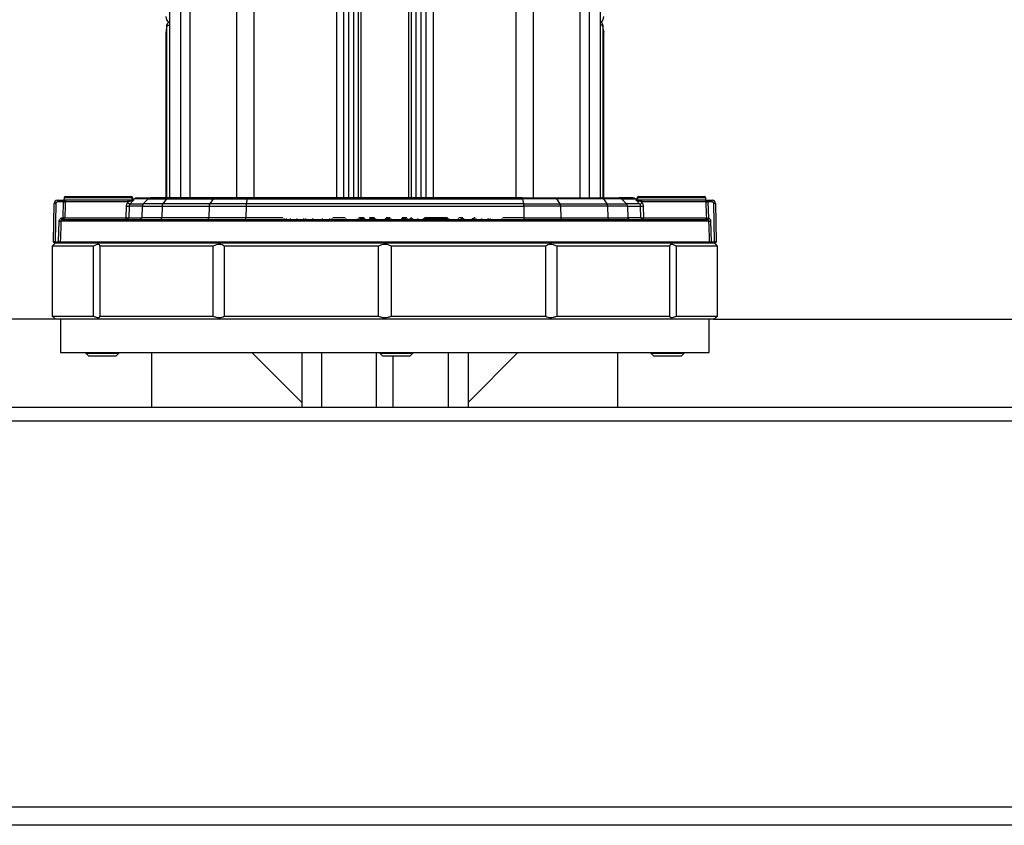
# Model space of a CAD drawing. Header units: millimetres. Extents: x 20 to 26560, y 16 to 18133.
# Tile 13 of 106: x 8879 to 9471, y 1390 to 1874. Entities that reach past the tile are written whole.
import ezdxf

# ---------------------------------------------------------------- set-up
doc = ezdxf.new("R2010")
doc.units = ezdxf.units.MM
doc.header["$LTSCALE"] = 2
doc.layers.add('COMPONENT_GEOMETRY', color=7, linetype='Continuous')
doc.styles.add('SLDTEXTSTYLE0', font='TXT', dxfattribs={"width": 0.75})
doc.dimstyles.new('SLDDIMSTYLE1', dxfattribs={"dimtxt": 150, "dimasz": 6.604, "dimexe": 0, "dimexo": 0.0625, "dimgap": 37.5, "dimtad": 0, "dimtih": 1, "dimtoh": 1, "dimdec": 0, "dimrnd": 1e-09, "dimzin": 12, "dimdsep": 46, "dimtxsty": 'SLDTEXTSTYLE0', "dimsah": 1, "dimcen": 0.09, "dimadec": 0, "dimazin": 3, "dimtfac": 1, "dimtdec": 0, "dimtofl": 0, "dimtmove": 0, "dimatfit": 3, "dimfxl": 1, "dimfrac": 2, "dimtolj": 1, "dimtzin": 12, "dimarcsym": 0})

# ---------------------------------------------------------------- blocks, each defined once
blk = doc.blocks.new('_D_3')
at = {"layer": 'COMPONENT_GEOMETRY', "color": 7}
for p, q in [((8984.05, 7535.45), (6795.61, 7535.45)), ((6801.96, 7535.45), (6801.96, 4861.46)), ((6501.85, 4830.99), (6456.15, 4830.99)), ((6456.15, 4830.99), (6456.15, 4592.87)), ((7102.06, 4830.99), (7147.76, 4830.99)), ((7147.76, 4830.99), (7147.76, 4592.87)), ((6456.15, 4592.87), (6501.85, 4592.87)), ((7147.76, 4592.87), (7102.06, 4592.87)), ((6801.96, 1694.45), (6801.96, 4368.44)), ((8900.92, 1694.45), (6795.61, 1694.45))]:
    blk.add_line(p, q, dxfattribs=at)
for points in [[(6801.96, 7535.45), (6800.94, 7528.85), (6802.97, 7528.85)], [(6801.96, 1694.45), (6802.97, 1701.06), (6800.94, 1701.06)]]:
    blk.add_solid(points, dxfattribs=at)
at = {"layer": 'COMPONENT_GEOMETRY', "color": 7, "char_height": 150, "attachment_point": 1, "style": 'SLDTEXTSTYLE0'}
for s, insert in [('9\'6.98"', (6501.85, 4786.23)), ('2921mm', (6392.79, 4561.8))]:
    blk.add_mtext(s, dxfattribs=dict(at, insert=insert))
blk = doc.blocks.new('_D_4')
at = {"layer": 'COMPONENT_GEOMETRY', "color": 7}
for p, q in [((16972.58, 6060.78), (14872.65, 6060.78)), ((14879, 6060.78), (14879, 4124.13)), ((14578.89, 4093.66), (14533.19, 4093.66)), ((14533.19, 4093.66), (14533.19, 3855.53)), ((15179.1, 4093.66), (15224.8, 4093.66)), ((15224.8, 4093.66), (15224.8, 3855.53)), ((14533.19, 3855.53), (14578.89, 3855.53)), ((15224.8, 3855.53), (15179.1, 3855.53)), ((14879, 1694.45), (14879, 3631.1)), ((9296, 1694.45), (14885.35, 1694.45))]:
    blk.add_line(p, q, dxfattribs=at)
for points in [[(14879, 6060.78), (14877.98, 6054.17), (14880.01, 6054.17)], [(14879, 1694.45), (14880.01, 1701.06), (14877.98, 1701.06)]]:
    blk.add_solid(points, dxfattribs=at)
at = {"layer": 'COMPONENT_GEOMETRY', "color": 7, "char_height": 150, "attachment_point": 1, "style": 'SLDTEXTSTYLE0'}
for s, insert in [('7\'1.95"', (14578.89, 4048.89)), ('2183mm', (14469.83, 3824.46))]:
    blk.add_mtext(s, dxfattribs=dict(at, insert=insert))

msp = doc.modelspace()

# ---------------------------------------------------------------- linework, layer by layer
at = {"color": 8, "linetype": 'Continuous', "lineweight": 25}
for p, q in [((8975.71, 1767.45), (8975.71, 7515.45)), ((8981.17, 7515.45), (8981.17, 1767.45)), ((9009.42, 1767.45), (9009.42, 7515.45)), ((9019.62, 7515.45), (9019.62, 1767.45)), ((9069.53, 1767.45), (9069.53, 7515.45)), ((9127.39, 7515.45), (9127.39, 1767.45)), ((9177.3, 1767.45), (9177.3, 7515.45)), ((9187.5, 7515.45), (9187.5, 1767.45)), ((9215.75, 1767.45), (9215.75, 7515.45)), ((9221.21, 7515.45), (9221.21, 1767.45)), ((9076.75, 1767.45), (9076.75, 6085.34)), ((9079.57, 6085.34), (9079.57, 1767.45)), ((9082.57, 1767.45), (9082.57, 6085.24)), ((9083.99, 6085.22), (9083.99, 1767.45)), ((9112.93, 1767.45), (9112.93, 6085.22)), ((9114.35, 6085.24), (9114.35, 1767.45)), ((9117.35, 1767.45), (9117.35, 6085.34)), ((9120.17, 6085.34), (9120.17, 1767.45)), ((8968.91, 5984.99), (8968.91, 1767.45)), ((9228.01, 1767.45), (9228.01, 5985.01)), ((8967.45, 1871.16), (8968.9, 1871.16)), ((8967.45, 1767.45), (8967.45, 1871.16)), ((9229.47, 1871.16), (9228.02, 1871.16)), ((9229.47, 1871.16), (9229.46, 1871.42)), ((9229.47, 1871.16), (9229.47, 1767.45)), ((8946.63, 1767.44), (8905.59, 1767.44)), ((8956.18, 1766.87), (8947.94, 1766.87)), ((9240.75, 1766.87), (9248.98, 1766.87)), ((9291.33, 1767.44), (9250.3, 1767.44)), ((9037.14, 1755.42), (9014.94, 1755.42)), ((9074.51, 1755.42), (9067.14, 1755.42)), ((9086.01, 1755.42), (9082.88, 1755.42)), ((9092.27, 1755.42), (9089.3, 1755.42)), ((9101.6, 1755.42), (9099.14, 1755.42)), ((9111.56, 1755.42), (9108.91, 1755.42)), ((9114.45, 1755.42), (9113.96, 1755.42)), ((9136.15, 1755.42), (9122.24, 1755.42)), ((9145.26, 1755.42), (9142.88, 1755.42)), ((9152.67, 1755.42), (9152, 1755.42)), ((9181.98, 1755.42), (9169.41, 1755.42)), ((9060.46, 1674.45), (9060.46, 1641.45)), ((9136.46, 1674.45), (9136.46, 1641.45))]:
    msp.add_line(p, q, dxfattribs=at)
at = {"color": 7, "linetype": 'Continuous', "lineweight": 25}
for p, q in [((9073.82, 1767.45), (9073.82, 7515.45)), ((9123.1, 7515.45), (9123.1, 1767.45)), ((8968.9, 5984.99), (8968.9, 1767.45)), ((9228.02, 1767.45), (9228.02, 5985.01)), ((8967.45, 1871.16), (8967.47, 1871.42)), ((9229.52, 1870.95), (9229.45, 1871.49)), ((9229.47, 1871.29), (9229.45, 1871.49)), ((8966.86, 1867.11), (8966.86, 1767.45)), ((9230.06, 1767.45), (9230.06, 1867.11)), ((8899.26, 1740.96), (8899.66, 1763.99)), ((8900.66, 1763.99), (8900.26, 1740.96)), ((8901.66, 1765.95), (8901.66, 1764.97)), ((8901.66, 1765.95), (8905.74, 1765.95)), ((8905.34, 1764.97), (8901.66, 1764.97)), ((8905.04, 1755.43), (8905.34, 1764.97)), ((8905.34, 1764.97), (8905.34, 1764.99)), ((8905.59, 1767.44), (8905.46, 1765.95)), ((8946.76, 1765.95), (8905.74, 1765.95)), ((8906.31, 1764.99), (8906.31, 1764.95)), ((8944.33, 1764.99), (8906.31, 1764.99)), ((8906.59, 1768.35), (8945.83, 1768.35)), ((8943.91, 1764.54), (8944.33, 1764.99)), ((8947.02, 1765.66), (8945.3, 1763.86)), ((8945.3, 1763.86), (8953.23, 1763.86)), ((8946.76, 1765.95), (8946.63, 1767.44)), ((8946.83, 1767.44), (8946.96, 1765.95)), ((8947.94, 1766.87), (8947.02, 1765.95)), ((8949.35, 1767.45), (8957.56, 1767.45)), ((8956.18, 1766.87), (8953.23, 1763.86)), ((8964.96, 1763.86), (8953.23, 1763.86)), ((8956.18, 1766.87), (8967.09, 1766.87)), ((8968.09, 1767.45), (8957.56, 1767.45)), ((8967.09, 1766.87), (8964.96, 1763.86)), ((8993.21, 1763.86), (8964.96, 1763.86)), ((8967.09, 1766.87), (8995.33, 1766.87)), ((8996.33, 1767.45), (8968.09, 1767.45)), ((8995.33, 1766.87), (8993.21, 1763.86)), ((9015.1, 1763.86), (8993.21, 1763.86)), ((8995.33, 1766.87), (9015.7, 1766.87)), ((9015.97, 1767.45), (8996.33, 1767.45)), ((9015.7, 1766.87), (9015.1, 1763.86)), ((9181.82, 1763.86), (9015.1, 1763.86)), ((9015.7, 1766.87), (9181.23, 1766.87)), ((9180.95, 1767.45), (9015.97, 1767.45)), ((9180.95, 1767.45), (9200.59, 1767.45)), ((9181.23, 1766.87), (9181.82, 1763.86)), ((9201.59, 1766.87), (9181.23, 1766.87)), ((9181.82, 1763.86), (9203.71, 1763.86)), ((9200.59, 1767.45), (9228.84, 1767.45)), ((9201.59, 1766.87), (9203.71, 1763.86)), ((9229.84, 1766.87), (9201.59, 1766.87)), ((9203.71, 1763.86), (9231.96, 1763.86)), ((9228.84, 1767.45), (9239.36, 1767.45)), ((9229.84, 1766.87), (9231.96, 1763.86)), ((9240.75, 1766.87), (9229.84, 1766.87)), ((9231.96, 1763.86), (9243.69, 1763.86)), ((9247.57, 1767.45), (9239.36, 1767.45)), ((9240.75, 1766.87), (9243.69, 1763.86)), ((9251.57, 1763.86), (9243.69, 1763.86)), ((9249.9, 1765.95), (9248.98, 1766.87)), ((9251.57, 1763.86), (9249.85, 1765.66)), ((9249.96, 1765.95), (9250.09, 1767.44)), ((9250.3, 1767.44), (9250.16, 1765.95)), ((9291.18, 1765.95), (9250.16, 1765.95)), ((9251.09, 1768.35), (9290.33, 1768.35)), ((9252.51, 1764.99), (9252.93, 1764.54)), ((9291.64, 1764.99), (9252.51, 1764.99)), ((9291.18, 1765.95), (9295.26, 1765.95)), ((9291.46, 1765.95), (9291.33, 1767.44)), ((9291.64, 1764.95), (9291.64, 1764.99)), ((9292.61, 1764.99), (9292.61, 1764.97)), ((9292.61, 1764.97), (9292.92, 1755.32)), ((9295.26, 1764.97), (9292.61, 1764.97)), ((9295.26, 1764.97), (9295.26, 1765.95)), ((9296.66, 1740.96), (9296.26, 1763.99)), ((9297.26, 1763.99), (9297.66, 1740.96)), ((8942.9, 1755.42), (8943.11, 1762.52)), ((8944.75, 1762.52), (8944.52, 1755.42)), ((8952.66, 1762.52), (8944.75, 1762.52)), ((8952.66, 1762.52), (8952.42, 1755.42)), ((8952.66, 1762.52), (8964.55, 1762.52)), ((8964.55, 1762.52), (8964.37, 1755.42)), ((8964.55, 1762.52), (8992.8, 1762.52)), ((8992.8, 1762.52), (8992.62, 1755.42)), ((8992.8, 1762.52), (9014.99, 1762.52)), ((9014.99, 1762.52), (9014.94, 1755.42)), ((9014.99, 1762.52), (9181.93, 1762.52)), ((9181.93, 1762.52), (9181.98, 1755.42)), ((9204.12, 1762.52), (9181.93, 1762.52)), ((9204.12, 1762.52), (9204.3, 1755.42)), ((9232.37, 1762.52), (9204.12, 1762.52)), ((9232.37, 1762.52), (9232.55, 1755.42)), ((9244.26, 1762.52), (9232.37, 1762.52)), ((9244.26, 1762.52), (9244.5, 1755.42)), ((9244.26, 1762.52), (9252.12, 1762.52)), ((9252.34, 1755.42), (9252.12, 1762.52)), ((9253.73, 1762.52), (9253.94, 1755.42)), ((8902.36, 1740.96), (8902.68, 1753.49)), ((9293.24, 1753.48), (8903.68, 1753.48)), ((8904.68, 1754.45), (8904.68, 1755.43)), ((8904.68, 1755.43), (8905.04, 1755.43)), ((8904.68, 1754.45), (9292.15, 1754.45)), ((8905.04, 1754.45), (8905.04, 1755.43)), ((8906.01, 1755.42), (8942.9, 1755.42)), ((8944.52, 1755.42), (8952.42, 1755.42)), ((8964.37, 1755.42), (8952.42, 1755.42)), ((8992.62, 1755.42), (8964.37, 1755.42)), ((9014.94, 1755.42), (8992.62, 1755.42)), ((9037.7, 1755.01), (9037.7, 1754.45)), ((9037.92, 1755.01), (9037.92, 1754.45)), ((9039.11, 1755.01), (9039.11, 1754.45)), ((9041.59, 1755.01), (9041.59, 1754.45)), ((9045.54, 1755.01), (9045.54, 1754.45)), ((9049.77, 1754.45), (9049.77, 1755.01)), ((9050.78, 1755.01), (9050.78, 1754.45)), ((9055.23, 1754.45), (9055.23, 1755.01)), ((9060.98, 1754.45), (9060.98, 1755.01)), ((9065.27, 1754.45), (9065.27, 1755.01)), ((9066.78, 1754.45), (9066.78, 1755.01)), ((9075.04, 1755.01), (9075.04, 1754.45)), ((9082.37, 1754.45), (9082.37, 1755.01)), ((9083.32, 1754.95), (9083.32, 1754.45)), ((9083.32, 1754.95), (9083.44, 1754.95)), ((9083.44, 1754.95), (9083.44, 1754.45)), ((9083.44, 1754.95), (9086.26, 1754.95)), ((9086.26, 1754.95), (9086.26, 1754.45)), ((9089.12, 1754.95), (9089.12, 1754.45)), ((9089.12, 1754.95), (9089.17, 1754.95)), ((9089.17, 1754.95), (9089.17, 1754.45)), ((9089.17, 1754.95), (9091.99, 1754.95)), ((9091.99, 1754.95), (9091.99, 1754.45)), ((9092.78, 1755.01), (9092.78, 1754.45)), ((9098.62, 1754.95), (9098.62, 1754.45)), ((9101.07, 1754.95), (9101.07, 1754.45)), ((9102, 1755.01), (9102, 1754.45)), ((9108.38, 1754.95), (9108.38, 1754.45)), ((9108.38, 1754.95), (9108.61, 1754.95)), ((9108.61, 1754.95), (9108.61, 1754.45)), ((9109.3, 1754.95), (9109.3, 1754.45)), ((9109.3, 1754.95), (9111.05, 1754.95)), ((9111.05, 1754.95), (9111.05, 1754.45)), ((9112.06, 1755.01), (9112.06, 1754.45)), ((9113.44, 1754.95), (9113.44, 1754.45)), ((9113.44, 1754.95), (9113.7, 1754.95)), ((9113.7, 1754.95), (9113.7, 1754.45)), ((9114.97, 1754.95), (9114.97, 1754.45)), ((9118.09, 1754.95), (9118.09, 1754.45)), ((9121.64, 1754.95), (9124.66, 1754.95)), ((9121.71, 1754.45), (9121.71, 1755.01)), ((9124.66, 1754.95), (9124.66, 1754.45)), ((9124.66, 1754.95), (9126.84, 1754.95)), ((9126.84, 1754.95), (9126.84, 1754.45)), ((9127.44, 1754.95), (9127.44, 1754.45)), ((9127.44, 1754.95), (9129.07, 1754.95)), ((9129.07, 1754.95), (9129.07, 1754.45)), ((9129.07, 1754.95), (9130.79, 1754.95)), ((9130.79, 1754.95), (9130.79, 1754.45)), ((9131.3, 1754.95), (9131.3, 1754.45)), ((9131.3, 1754.95), (9133.59, 1754.95)), ((9133.59, 1754.95), (9133.59, 1754.45)), ((9133.59, 1754.95), (9136.38, 1754.95)), ((9136.38, 1754.95), (9136.38, 1754.45)), ((9136.65, 1755.01), (9136.65, 1754.45)), ((9142.49, 1754.95), (9142.49, 1754.45)), ((9142.69, 1754.45), (9142.69, 1755.01)), ((9144.26, 1754.95), (9144.26, 1754.45)), ((9144.26, 1754.95), (9144.37, 1754.95)), ((9144.37, 1754.95), (9144.37, 1754.45)), ((9144.37, 1754.95), (9144.66, 1754.95)), ((9144.66, 1754.95), (9144.66, 1754.45)), ((9144.66, 1754.95), (9145.21, 1754.95)), ((9145.21, 1754.95), (9145.21, 1754.45)), ((9145.21, 1754.95), (9145.77, 1754.95)), ((9145.77, 1754.95), (9145.77, 1754.45)), ((9150.89, 1754.95), (9150.89, 1754.45)), ((9151.65, 1754.95), (9151.65, 1754.45)), ((9151.88, 1754.95), (9151.88, 1754.45)), ((9153.05, 1755.01), (9153.05, 1754.45)), ((9156.62, 1754.95), (9156.62, 1754.45)), ((9160.58, 1754.45), (9160.58, 1755.01)), ((9160.76, 1754.45), (9160.76, 1755.01)), ((9161.81, 1755.01), (9161.81, 1754.45)), ((9168.81, 1754.95), (9168.81, 1754.45)), ((9181.98, 1755.42), (9204.3, 1755.42)), ((9204.3, 1755.42), (9232.55, 1755.42)), ((9232.55, 1755.42), (9244.5, 1755.42)), ((9252.34, 1755.42), (9244.5, 1755.42)), ((9253.94, 1755.42), (9291.21, 1755.42)), ((9291.21, 1755.42), (9291.94, 1755.3)), ((9292.58, 1754.39), (9292.15, 1754.45)), ((9294.24, 1753.49), (9294.57, 1740.96)), ((8900.46, 1740.45), (8899.45, 1739.44)), ((8900.26, 1740.45), (8899.76, 1740.45)), ((8900.26, 1740.45), (8900.26, 1740.96)), ((8900.26, 1740.96), (8902.36, 1740.96)), ((8900.51, 1740.45), (8900.26, 1740.45)), ((8900.51, 1740.45), (9296.41, 1740.45)), ((8902.36, 1740.45), (8902.36, 1740.96)), ((8903.36, 1740.96), (9293.57, 1740.96)), ((9294.57, 1740.45), (9294.57, 1740.96)), ((9294.57, 1740.96), (9296.66, 1740.96)), ((9296.66, 1740.45), (9296.41, 1740.45)), ((9297.47, 1739.44), (9296.46, 1740.45)), ((9296.66, 1740.45), (9296.66, 1740.96)), ((9297.16, 1740.45), (9296.66, 1740.45)), ((8923.38, 1738.45), (8898.5, 1738.45)), ((8898.5, 1738.45), (8898.5, 1696.45)), ((8923.38, 1696.45), (8923.38, 1738.45)), ((8995.18, 1738.45), (8927.19, 1738.45)), ((8927.19, 1738.45), (8927.19, 1696.45)), ((8995.18, 1696.45), (8995.18, 1738.45)), ((9094.65, 1738.45), (9001.78, 1738.45)), ((9001.78, 1738.45), (9001.78, 1696.45)), ((9094.65, 1696.45), (9094.65, 1738.45)), ((9195.15, 1738.45), (9102.27, 1738.45)), ((9102.27, 1738.45), (9102.27, 1696.45)), ((9195.15, 1696.45), (9195.15, 1738.45)), ((9269.73, 1738.45), (9201.74, 1738.45)), ((9201.74, 1738.45), (9201.74, 1696.45)), ((9269.73, 1696.45), (9269.73, 1738.45)), ((9298.42, 1738.45), (9273.54, 1738.45)), ((9273.54, 1738.45), (9273.54, 1696.45)), ((9298.42, 1696.45), (9298.42, 1738.45)), ((8898.5, 1696.45), (8923.38, 1696.45)), ((8899.45, 1695.46), (8900.46, 1694.45)), ((9296.46, 1694.45), (8900.46, 1694.45)), ((8903.46, 1694.45), (8903.46, 1674.45)), ((8927.19, 1696.45), (8995.18, 1696.45)), ((9001.78, 1696.45), (9094.65, 1696.45)), ((9102.27, 1696.45), (9195.15, 1696.45)), ((9201.74, 1696.45), (9269.73, 1696.45)), ((9273.54, 1696.45), (9298.42, 1696.45)), ((9293.46, 1674.45), (9293.46, 1694.45)), ((9296.46, 1694.45), (9297.47, 1695.46)), ((8903.46, 1674.45), (9098.46, 1674.45)), ((8918.6, 1674.45), (8918.6, 1674.11)), ((8918.6, 1674.11), (8920.26, 1672.45)), ((8918.6, 1674.11), (8923.01, 1674.11)), ((8920.26, 1672.45), (8923.93, 1672.45)), ((8923.01, 1674.11), (8938.6, 1674.11)), ((8923.93, 1672.45), (8936.94, 1672.45)), ((8936.94, 1672.45), (8938.6, 1674.11)), ((8938.6, 1674.11), (8938.6, 1674.45)), ((8958.46, 1641.45), (8958.46, 1674.45)), ((9018.46, 1674.45), (9048.46, 1644.45)), ((9048.46, 1674.45), (9048.46, 1641.45)), ((9093.46, 1641.45), (9093.46, 1674.45)), ((9095.33, 1674.45), (9095.33, 1674.11)), ((9095.33, 1674.11), (9096.99, 1672.45)), ((9095.33, 1674.11), (9113.62, 1674.11)), ((9096.99, 1672.45), (9112.25, 1672.45)), ((9098.46, 1674.45), (9293.46, 1674.45)), ((9103.46, 1641.45), (9103.46, 1672.45)), ((9112.25, 1672.45), (9113.68, 1672.45)), ((9113.62, 1674.11), (9115.33, 1674.11)), ((9113.68, 1672.45), (9115.33, 1674.11)), ((9115.33, 1674.11), (9115.33, 1674.45)), ((9148.46, 1674.45), (9148.46, 1641.45)), ((9178.46, 1674.45), (9148.46, 1644.45)), ((9238.46, 1641.45), (9238.46, 1674.45)), ((9258.32, 1674.45), (9258.32, 1674.11)), ((9258.32, 1674.11), (9259.98, 1672.45)), ((9258.32, 1674.11), (9278.32, 1674.11)), ((9259.98, 1672.45), (9276.67, 1672.45)), ((9276.67, 1672.45), (9278.32, 1674.11)), ((9278.32, 1674.11), (9278.32, 1674.45)), ((9994.46, 1641.45), (8202.46, 1641.45)), ((8201.29, 1633.45), (9995.63, 1633.45)), ((8196.09, 1401.45), (10000.83, 1401.45)), ((9953.96, 1390.45), (8242.96, 1390.45))]:
    msp.add_line(p, q, dxfattribs=at)
at = {"color": 7, "linetype": 'Continuous', "lineweight": 25, "flags": 128}
for points in [[(8906.31, 1764.95), (8906.25, 1762.95), (8906.01, 1755.42)], [(8945.3, 1763.86), (8945.17, 1763.79), (8945.01, 1763.77), (8944.82, 1763.8), (8944.62, 1763.87), (8944.41, 1764), (8944.22, 1764.15), (8944.05, 1764.34), (8943.91, 1764.54)], [(9015.97, 1767.45), (9015.94, 1767.44), (9015.9, 1767.41), (9015.86, 1767.37), (9015.82, 1767.3), (9015.79, 1767.22), (9015.76, 1767.11), (9015.72, 1767), (9015.7, 1766.87)], [(9180.95, 1767.45), (9180.99, 1767.44), (9181.02, 1767.41), (9181.06, 1767.37), (9181.1, 1767.3), (9181.13, 1767.22), (9181.17, 1767.11), (9181.2, 1767), (9181.23, 1766.87)], [(9251.57, 1763.86), (9251.69, 1763.8), (9251.84, 1763.78), (9252.03, 1763.81), (9252.22, 1763.89), (9252.43, 1764.01), (9252.62, 1764.16), (9252.79, 1764.34), (9252.93, 1764.54)], [(9291.94, 1755.3), (9291.88, 1757.3), (9291.64, 1764.95)], [(8903.68, 1753.48), (8903.63, 1751.48), (8903.42, 1743.48), (8903.36, 1740.96)], [(8943.52, 1754.45), (8943.4, 1754.47), (8943.29, 1754.52), (8943.18, 1754.61), (8943.09, 1754.73), (8943.01, 1754.88), (8942.95, 1755.04), (8942.91, 1755.23), (8942.9, 1755.42)], [(9253.34, 1754.45), (9253.46, 1754.47), (9253.57, 1754.52), (9253.67, 1754.61), (9253.76, 1754.73), (9253.84, 1754.88), (9253.89, 1755.04), (9253.93, 1755.23), (9253.94, 1755.42)], [(9293.57, 1740.96), (9293.53, 1742.45), (9293.32, 1750.45), (9293.24, 1753.48)]]:
    msp.add_lwpolyline(points, dxfattribs=at)
at = {"color": 7, "linetype": 'Continuous', "lineweight": 25}
for centre, radius, start, end in [((8971.86, 1876.45), 5, 179.98192, 227.16224), ((9225.06, 1876.45), 5, 312.83776, 0.03219), ((8969.45, 1871.16), 2, 105.9665, 172.37256), ((9227.47, 1871.16), 2, 7.62744, 74.0335), ((8901.66, 1763.95), 2, 90, 179), ((8900.16, 1749.66), 14.34, 88.00162, 91.99838), ((8901.66, 1763.97), 1, 90, 179), ((8905.82, 1776.37), 11.4, 267.55695, 272.44305), ((8906.23, 1787.72), 22.77, 267.74829, 270.19416), ((8906.59, 1767.35), 1, 90, 175), ((8943.46, 1765.09), 0.878, 353.16885, 78.42792), ((8945.73, 1767.46), 0.894, 358.43061, 83.40671), ((8945.83, 1767.35), 1, 5, 90), ((8946.73, 1766.57), 0.877, 83.29155, 96.70845), ((8949.35, 1765.45), 2, 90, 135), ((8954.68, 1762.45), 2.02, 135.69298, 178.13155), ((8957.57, 1765.51), 1.94, 90.10104, 135.7072), ((8967, 1762.5), 2.45, 146.25515, 179.56383), ((8968.15, 1766.2), 1.25, 92.7971, 147.92528), ((8995.25, 1762.5), 2.45, 146.25515, 179.56383), ((8996.4, 1766.2), 1.25, 92.7971, 147.92528), ((9022.56, 1762.55), 7.57, 169.98797, 180.21549), ((9174.36, 1762.55), 7.57, 359.78451, 10.01203), ((9200.53, 1766.2), 1.25, 32.07472, 87.2029), ((9201.67, 1762.5), 2.45, 0.43617, 33.74485), ((9228.77, 1766.2), 1.25, 32.07472, 87.2029), ((9229.92, 1762.5), 2.45, 0.43617, 33.74485), ((9239.36, 1765.51), 1.94, 44.2928, 89.89896), ((9242.24, 1762.45), 2.02, 1.86845, 44.30702), ((9247.57, 1765.45), 2, 45, 90), ((9251.09, 1767.35), 1, 90, 175), ((9250.19, 1766.57), 0.877, 83.29155, 96.70845), ((9251.19, 1767.46), 0.894, 96.59329, 181.56939), ((9253.38, 1765.1), 0.873, 102.94316, 187.50543), ((9290.33, 1767.35), 1, 5, 90), ((9292.12, 1776.19), 11.22, 267.51189, 272.48811), ((9291.72, 1787.35), 22.4, 269.7809, 272.27194), ((9295.26, 1763.95), 2, 1, 90), ((9295.26, 1763.97), 1, 1, 90), ((9296.76, 1749.66), 14.34, 88.00162, 91.99838), ((8943.93, 1769.19), 6.72, 263.00138, 276.99862), ((9252.93, 1769.4), 6.93, 263.3112, 276.6888), ((8903.31, 1768.81), 15.33, 267.63249, 271.367), ((8905.93, 1778.32), 22.91, 267.75597, 270.18459), ((8905.02, 1755.44), 0.985, 270.8082, 358.86095), ((8943.71, 1762.22), 6.85, 263.2031, 276.7969), ((8943.52, 1755.45), 0.999, 270.02689, 358.02947), ((8951.43, 1755.44), 0.99, 270.54678, 358.58792), ((8963.5, 1755.32), 0.881, 281.02808, 6.54647), ((8991.75, 1755.32), 0.881, 281.02808, 6.54647), ((9013.58, 1755.19), 1.38, 327.51857, 9.41028), ((9183.34, 1755.19), 1.38, 170.58972, 212.48143), ((9205.17, 1755.32), 0.881, 173.45353, 258.97192), ((9233.42, 1755.32), 0.881, 173.45353, 258.97192), ((9245.49, 1755.44), 0.99, 181.41208, 269.45322), ((9253.34, 1755.45), 0.999, 181.96658, 269.9695), ((9253.14, 1762.42), 7.05, 263.48443, 276.51557), ((9292.18, 1755.42), 0.97, 180.29453, 268.35123), ((9292.03, 1777.84), 22.54, 269.79068, 272.26397), ((9292.92, 1755.31), 0.975, 180.4364, 249.71416), ((9252.68, 1769.43), 42.64, 339.35114, 340.67264), ((9293.61, 1768.81), 15.33, 268.633, 272.36751), ((8899.76, 1740.95), 0.5, 179, 270), ((8903.86, 1740.95), 0.5, 178.48712, 269.98617), ((9293.07, 1740.95), 0.5, 270.01383, 1.51288), ((9297.16, 1740.95), 0.5, 270, 1)]:
    msp.add_arc(centre, radius, start, end, dxfattribs=at)
for centre, major_axis, start_param, end_param in [((8900.26, 1740.95), (1, -0.01), 1.571025, 3.141517), ((9296.66, 1740.95), (1, 0.01), 0.000076, 1.570568)]:
    msp.add_ellipse(centre, major_axis=major_axis, ratio=0.008724, start_param=start_param, end_param=end_param, dxfattribs=at)
for points, knots in [([(8967.45, 1871.16), (8967.33, 1870.25), (8967.08, 1868.43), (8966.88, 1867.06), (8966.88, 1867.1), (8966.89, 1867.11)], [0, 0, 0, 0, 0.364496, 0.736489, 1, 1, 1, 1]), ([(8967.38, 1870.77), (8967.33, 1870.44), (8967.19, 1869.39), (8967.03, 1868.25), (8966.92, 1867.5), (8966.89, 1867.29), (8966.88, 1867.22), (8966.88, 1867.24), (8966.88, 1867.24)], [0, 0, 0, 0, 0.142305, 0.454371, 0.764414, 0.919845, 0.996378, 1, 1, 1, 1]), ([(9230, 1867.41), (9230.01, 1867.39), (9230.02, 1867.35), (9230.02, 1867.31), (9230.03, 1867.28), (9230.03, 1867.26), (9230.04, 1867.24), (9230.04, 1867.23), (9230.03, 1867.28), (9229.99, 1867.54), (9229.87, 1868.43), (9229.73, 1869.39), (9229.62, 1870.18), (9229.61, 1870.26)], [0, 0, 0, 0, 0.003311, 0.006369, 0.008878, 0.012421, 0.019283, 0.038517, 0.118917, 0.335203, 0.648796, 0.966228, 1, 1, 1, 1]), ([(9230.05, 1867.12), (9230.05, 1867.12), (9230.05, 1867.13), (9230.05, 1867.15), (9230.05, 1867.17), (9230.04, 1867.19), (9230.04, 1867.22), (9230.03, 1867.29), (9229.99, 1867.58), (9229.9, 1868.23), (9229.86, 1868.5)], [0, 0, 0, 0, 0.000279, 0.004321, 0.009949, 0.020782, 0.051438, 0.186287, 0.67532, 1, 1, 1, 1]), ([(8905.34, 1764.99), (8905.35, 1765.05), (8905.36, 1765.15), (8905.45, 1765.34), (8905.61, 1765.54), (8905.96, 1765.77), (8906.42, 1765.92), (8906.79, 1765.95), (8906.97, 1765.95), (8906.97, 1765.95)], [0, 0, 0, 0, 0.086454, 0.128777, 0.271572, 0.445073, 0.729241, 0.99443, 1, 1, 1, 1]), ([(8906.97, 1765.95), (8906.97, 1765.95), (8906.89, 1765.95), (8906.74, 1765.92), (8906.56, 1765.77), (8906.42, 1765.54), (8906.35, 1765.34), (8906.32, 1765.15), (8906.31, 1765.05), (8906.31, 1764.99)], [0, 0, 0, 0, 0.005629, 0.272208, 0.555342, 0.727742, 0.870292, 0.910755, 1, 1, 1, 1]), ([(8943.11, 1762.52), (8943.12, 1762.64), (8943.15, 1763.09), (8943.38, 1763.85), (8943.74, 1764.31), (8943.91, 1764.54)], [0, 0, 0, 0, 0.15211, 0.580294, 1, 1, 1, 1]), ([(8947.02, 1765.66), (8947.03, 1765.67), (8947.06, 1765.71), (8947.06, 1765.76), (8947, 1765.78), (8946.94, 1765.79), (8946.86, 1765.79), (8946.71, 1765.77), (8946.43, 1765.72), (8946.05, 1765.62), (8945.35, 1765.39), (8944.79, 1765.18), (8944.38, 1765.01), (8944.33, 1764.99)], [0, 0, 0, 0, 0.043145, 0.125948, 0.1608, 0.177446, 0.206922, 0.233053, 0.297414, 0.416614, 0.549649, 0.941055, 1, 1, 1, 1]), ([(8945.3, 1763.86), (8945.18, 1763.72), (8944.97, 1763.47), (8944.82, 1763.04), (8944.76, 1762.74), (8944.75, 1762.6), (8944.75, 1762.52)], [0, 0, 0, 0, 0.4428567, 0.750118, 0.8590557, 1, 1, 1, 1]), ([(8946.35, 1765.95), (8946.42, 1765.95), (8946.63, 1765.95), (8946.96, 1765.95), (8947.18, 1765.95), (8947.27, 1765.95)], [0, 0, 0, 0, 0.215928, 0.645335, 1, 1, 1, 1]), ([(8947.27, 1765.95), (8947.27, 1765.94), (8947.25, 1765.9), (8947.1, 1765.75), (8947.02, 1765.66), (8947.02, 1765.66)], [0, 0, 0, 0, 0.428201, 0.988762, 1, 1, 1, 1]), ([(9249.85, 1765.66), (9249.84, 1765.66), (9249.76, 1765.76), (9249.62, 1765.91), (9249.6, 1765.94), (9249.59, 1765.95)], [0, 0, 0, 0, 0.010918, 0.61059, 1, 1, 1, 1]), ([(9249.59, 1765.95), (9249.66, 1765.95), (9249.83, 1765.95), (9250.26, 1765.95), (9250.85, 1765.95), (9251.93, 1765.95), (9252.65, 1765.95), (9253.18, 1765.95)], [0, 0, 0, 0, 0.05832, 0.165175, 0.332082, 0.497812, 1, 1, 1, 1]), ([(9252.51, 1764.99), (9252.09, 1765.15), (9251.54, 1765.37), (9250.77, 1765.61), (9250.4, 1765.71), (9250.16, 1765.75), (9250.05, 1765.77), (9249.96, 1765.78), (9249.89, 1765.77), (9249.84, 1765.76), (9249.81, 1765.73), (9249.82, 1765.7), (9249.84, 1765.67), (9249.84, 1765.66), (9249.85, 1765.66)], [0, 0, 0, 0, 0.456594, 0.595492, 0.718407, 0.766391, 0.782988, 0.813213, 0.840302, 0.87304, 0.896389, 0.977718, 0.990559, 1, 1, 1, 1]), ([(9252.12, 1762.52), (9252.1, 1762.7), (9252.08, 1762.9), (9251.97, 1763.27), (9251.82, 1763.57), (9251.64, 1763.78), (9251.57, 1763.86)], [0, 0, 0, 0, 0.324277, 0.357498, 0.73264, 1, 1, 1, 1]), ([(9252.93, 1764.54), (9253.04, 1764.4), (9253.31, 1764.08), (9253.63, 1763.4), (9253.7, 1762.81), (9253.73, 1762.52)], [0, 0, 0, 0, 0.250191, 0.622672, 1, 1, 1, 1]), ([(9291.64, 1764.99), (9291.63, 1765.05), (9291.63, 1765.15), (9291.59, 1765.34), (9291.52, 1765.56), (9291.36, 1765.8), (9291.17, 1765.93), (9291.03, 1765.95), (9290.96, 1765.95), (9290.96, 1765.95)], [0, 0, 0, 0, 0.088284, 0.128878, 0.27071, 0.482661, 0.780963, 0.994399, 1, 1, 1, 1]), ([(9290.96, 1765.95), (9290.97, 1765.95), (9291.11, 1765.95), (9291.46, 1765.92), (9291.93, 1765.8), (9292.31, 1765.56), (9292.5, 1765.33), (9292.59, 1765.15), (9292.6, 1765.05), (9292.61, 1764.99)], [0, 0, 0, 0, 0.005544, 0.217694, 0.516679, 0.72994, 0.872014, 0.914377, 1, 1, 1, 1]), ([(8902.68, 1753.49), (8902.69, 1753.62), (8902.72, 1753.97), (8902.95, 1754.52), (8903.4, 1755.02), (8904, 1755.37), (8904.45, 1755.41), (8904.68, 1755.43)], [0, 0, 0, 0, 0.126806, 0.344997, 0.563272, 0.781638, 1, 1, 1, 1]), ([(8904.68, 1754.45), (8904.56, 1754.44), (8904.34, 1754.42), (8904.04, 1754.25), (8903.81, 1753.99), (8903.7, 1753.72), (8903.68, 1753.54), (8903.68, 1753.48)], [0, 0, 0, 0, 0.2185034, 0.436884, 0.6550904, 0.8732065, 1, 1, 1, 1]), ([(9098.62, 1754.95), (9098.67, 1754.95), (9098.78, 1754.95), (9099, 1754.95), (9099.38, 1754.95), (9099.75, 1754.95), (9100.32, 1754.95), (9100.77, 1754.95), (9101.07, 1754.95)], [0, 0, 0, 0, 0.153808, 0.342505, 0.433346, 0.55862, 0.702766, 1, 1, 1, 1]), ([(9108.61, 1754.95), (9108.64, 1754.95), (9108.71, 1754.95), (9108.89, 1754.95), (9109.09, 1754.95), (9109.23, 1754.95), (9109.3, 1754.95)], [0, 0, 0, 0, 0.286382, 0.546973, 0.760274, 1, 1, 1, 1]), ([(9113.7, 1754.95), (9113.92, 1754.95), (9114.32, 1754.95), (9114.77, 1754.95), (9114.97, 1754.95)], [0, 0, 0, 0, 0.558522, 1, 1, 1, 1]), ([(9126.84, 1754.95), (9126.92, 1754.95), (9127.07, 1754.95), (9127.26, 1754.95), (9127.38, 1754.95), (9127.42, 1754.95), (9127.44, 1754.95)], [0, 0, 0, 0, 0.286326, 0.544838, 0.757768, 1, 1, 1, 1]), ([(9130.79, 1754.95), (9130.81, 1754.95), (9130.85, 1754.95), (9130.97, 1754.95), (9131.13, 1754.95), (9131.24, 1754.95), (9131.3, 1754.95)], [0, 0, 0, 0, 0.3000962, 0.5583466, 0.7630865, 1, 1, 1, 1]), ([(9150.89, 1754.95), (9151.07, 1754.95), (9151.4, 1754.95), (9151.58, 1754.95), (9151.65, 1754.95)], [0, 0, 0, 0, 0.561458, 1, 1, 1, 1]), ([(9293.24, 1753.48), (9293.23, 1753.59), (9293.2, 1753.81), (9293.02, 1754.11), (9292.8, 1754.3), (9292.64, 1754.37), (9292.58, 1754.39)], [0, 0, 0, 0, 0.280481, 0.560909, 0.841352, 1, 1, 1, 1]), ([(9292.92, 1755.32), (9293.03, 1755.27), (9293.36, 1755.13), (9293.8, 1754.75), (9294.16, 1754.16), (9294.22, 1753.71), (9294.24, 1753.49)], [0, 0, 0, 0, 0.158591, 0.439036, 0.719519, 1, 1, 1, 1]), ([(8902.36, 1740.96), (8902.47, 1740.96), (8902.69, 1740.96), (8902.99, 1740.97), (8903.22, 1740.97), (8903.33, 1740.97), (8903.35, 1740.97), (8903.36, 1740.96)], [0, 0, 0, 0, 0.219062, 0.438085, 0.657012, 0.875883, 1, 1, 1, 1]), ([(9293.57, 1740.96), (9293.58, 1740.97), (9293.61, 1740.97), (9293.79, 1740.97), (9294.05, 1740.97), (9294.33, 1740.96), (9294.5, 1740.96), (9294.57, 1740.96)], [0, 0, 0, 0, 0.218911, 0.437804, 0.656674, 0.875599, 1, 1, 1, 1]), ([(8898.5, 1738.45), (8898.77, 1738.74), (8899.32, 1739.3), (8899.41, 1739.4), (8899.45, 1739.44)], [0, 0, 0, 0, 0.509009, 1, 1, 1, 1]), ([(8927.19, 1738.45), (8927.13, 1738.73), (8927.01, 1739.29), (8926.18, 1739.54), (8924.93, 1739.27), (8923.91, 1738.73), (8923.38, 1738.45)], [0, 0, 0, 0, 0.25434, 0.510225, 0.74435, 1, 1, 1, 1]), ([(9001.78, 1738.45), (9001.4, 1738.73), (9000.65, 1739.29), (8998.98, 1739.54), (8997.07, 1739.27), (8995.83, 1738.73), (8995.18, 1738.45)], [0, 0, 0, 0, 0.25434, 0.510225, 0.74435, 1, 1, 1, 1]), ([(9102.27, 1738.45), (9101.68, 1738.73), (9100.5, 1739.29), (9098.43, 1739.54), (9096.37, 1739.27), (9095.24, 1738.73), (9094.65, 1738.45)], [0, 0, 0, 0, 0.25434, 0.510225, 0.74435, 1, 1, 1, 1]), ([(9201.74, 1738.45), (9201.1, 1738.73), (9199.81, 1739.29), (9197.9, 1739.54), (9196.24, 1739.27), (9195.52, 1738.73), (9195.15, 1738.45)], [0, 0, 0, 0, 0.25434, 0.510225, 0.74435, 1, 1, 1, 1]), ([(9273.54, 1738.45), (9273.01, 1738.73), (9271.96, 1739.29), (9270.72, 1739.54), (9269.91, 1739.27), (9269.79, 1738.73), (9269.73, 1738.45)], [0, 0, 0, 0, 0.25434, 0.510225, 0.74435, 1, 1, 1, 1]), ([(9297.47, 1739.44), (9297.47, 1739.44), (9297.38, 1739.53), (9297.67, 1739.23), (9298.17, 1738.72), (9298.42, 1738.45)], [0, 0, 0, 0, 0.021086, 0.489031, 1, 1, 1, 1]), ([(8899.45, 1695.46), (8899.45, 1695.46), (8899.54, 1695.37), (8899.25, 1695.67), (8898.75, 1696.18), (8898.5, 1696.45)], [0, 0, 0, 0, 0.021086, 0.489031, 1, 1, 1, 1]), ([(8923.38, 1696.45), (8923.91, 1696.17), (8924.97, 1695.61), (8926.21, 1695.37), (8927.01, 1695.63), (8927.13, 1696.17), (8927.19, 1696.45)], [0, 0, 0, 0, 0.25434, 0.510225, 0.74435, 1, 1, 1, 1]), ([(8995.18, 1696.45), (8995.82, 1696.17), (8997.11, 1695.61), (8999.02, 1695.37), (9000.68, 1695.63), (9001.4, 1696.17), (9001.78, 1696.45)], [0, 0, 0, 0, 0.25434, 0.510225, 0.74435, 1, 1, 1, 1]), ([(9094.65, 1696.45), (9095.24, 1696.17), (9096.42, 1695.61), (9098.49, 1695.37), (9100.55, 1695.63), (9101.68, 1696.17), (9102.27, 1696.45)], [0, 0, 0, 0, 0.25434, 0.510225, 0.74435, 1, 1, 1, 1]), ([(9195.15, 1696.45), (9195.52, 1696.17), (9196.27, 1695.61), (9197.94, 1695.37), (9199.85, 1695.63), (9201.09, 1696.17), (9201.74, 1696.45)], [0, 0, 0, 0, 0.25434, 0.510225, 0.74435, 1, 1, 1, 1]), ([(9269.73, 1696.45), (9269.79, 1696.17), (9269.91, 1695.61), (9270.74, 1695.37), (9271.99, 1695.63), (9273.01, 1696.17), (9273.54, 1696.45)], [0, 0, 0, 0, 0.25434, 0.510225, 0.74435, 1, 1, 1, 1]), ([(9298.42, 1696.45), (9298.15, 1696.16), (9297.6, 1695.6), (9297.51, 1695.51), (9297.47, 1695.46)], [0, 0, 0, 0, 0.509009, 1, 1, 1, 1])]:
    msp.add_open_spline(points, degree=3, knots=knots, dxfattribs=at)
at = {"color": 8, "linetype": 'Continuous', "lineweight": 25}
msp.add_open_spline([(9230.03, 1867.12), (9230.04, 1867.07), (9230.07, 1866.89), (9229.88, 1868.15), (9229.6, 1870.19), (9229.47, 1871.16)], degree=3, knots=[0, 0, 0, 0, 0.170044, 0.606252, 1, 1, 1, 1], dxfattribs=at)

# ---------------------------------------------------------------- dimensions: what is measured, and where the dimension line sits
at = {"layer": 'COMPONENT_GEOMETRY', "color": 7}
for base, p1, p2, picture, middle in [((6801.96, 7535.45), (8903.46, 1694.45), (8986.59, 7535.45), '_D_3', (6801.96, 4614.95)), ((14879, 1694.45), (16975.12, 6060.78), (9293.46, 1694.45), '_D_4', (14879, 3877.62))]:
    dim = msp.add_linear_dim(base=base, p1=p1, p2=p2, angle=90, dimstyle='SLDDIMSTYLE1', dxfattribs=at)
    dim.commit()
    dim.dimension.update_dxf_attribs({"geometry": picture, "text_midpoint": middle, "dimtype": 160})

doc.saveas('drawing.dxf')
